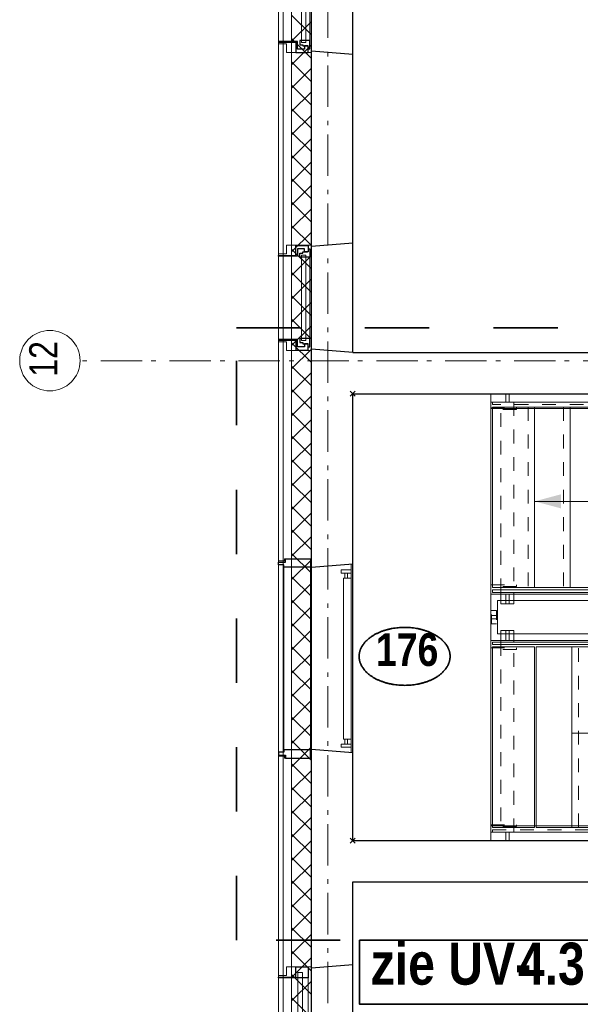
# Model space of a CAD drawing. Header units: millimetres. Extents: x 293454 to 524618, y 211738 to 307297.
# Tile 146 of 152: x 497504 to 500894, y 286404 to 292354. Entities that reach past the tile are written whole.
import ezdxf
from ezdxf.enums import TextEntityAlignment as Align

# ---------------------------------------------------------------- set-up
doc = ezdxf.new("R2010")
doc.units = ezdxf.units.MM
doc.header["$LTSCALE"] = 400
doc.header["$PDMODE"] = 3
doc.header["$PDSIZE"] = 15
for name, pattern in [('STYLE_01', [0.416641, 0.208282, -0.208359]), ('STYLE_06', [1.041641, 0.625, -0.208282, 0.069427, -0.138931]), ('STYLE_20', [0.208282, 0.138855, -0.069427]), ('STYLE_22', [1.944444, 0.972222, -0.972222])]:
    doc.linetypes.add(name, pattern=pattern)
for name, color, linetype, lineweight in [('Binnenkozijnen', 140, 'Continuous', 15), ('Buitenkozijnen', 140, 'Continuous', 15), ('Detailaanduiding', 5, 'Continuous', 70), ('Fragmentaanduiding', 1, 'STYLE_22', 35), ('leuning', 43, 'Continuous', 5), ('Lijn-afbreek', 140, 'STYLE_06', 15), ('mat-beton (ihwg)', 5, 'Continuous', 25), ('mat-isolatie', 140, 'Continuous', 15), ('mat-multiplex-hor', 140, 'Continuous', 15), ('None', 7, 'Continuous', 9)]:
    doc.layers.add(name, color=color, linetype=linetype, lineweight=lineweight)
doc.styles.add('Arial Narrow', font='ARIALN.TTF', dxfattribs={"height": 222.25})
doc.styles.add('Arial Narrow (bold)', font='ARIALNB.TTF', dxfattribs={"height": 172.861111})
doc.styles.get("Standard").update_dxf_attribs({"font": 'arial.ttf'})

# ---------------------------------------------------------------- blocks, each defined once
blk = doc.blocks.new('*U302')
at = {"layer": 'Lijn-afbreek', "color": 43, "linetype": 'Continuous', "lineweight": 9}
for p, q in [((39661.1, 33520), (39901.1, 33520)), ((39876.1, 32430), (39876.1, 33520)), ((39661.1, 32430), (39901.1, 32430))]:
    blk.add_line(p, q, dxfattribs=at)
at = {"layer": 'Lijn-afbreek', "color": 43, "linetype": 'STYLE_01', "lineweight": 9}
blk.add_line((39701.1, 32430), (39701.1, 33520), dxfattribs=at)
blk = doc.blocks.new('*U303')
at = {"layer": 'Lijn-afbreek', "color": 43, "linetype": 'Continuous', "lineweight": 9}
for p, q in [((39206.1, 33520), (39446.1, 33520)), ((39446.1, 32430), (39446.1, 33520)), ((39206.1, 32430), (39446.1, 32430))]:
    blk.add_line(p, q, dxfattribs=at)
at = {"layer": 'Lijn-afbreek', "color": 43, "linetype": 'STYLE_01', "lineweight": 9}
blk.add_line((39486.1, 32430), (39486.1, 33520), dxfattribs=at)
blk = doc.blocks.new('*U304')
at = {"layer": 'Lijn-afbreek', "color": 43, "linetype": 'Continuous', "lineweight": 9}
for p, q in [((38991.1, 33520), (39231.1, 33520)), ((39231.1, 32430), (39231.1, 33520)), ((38991.1, 32430), (39231.1, 32430))]:
    blk.add_line(p, q, dxfattribs=at)
at = {"layer": 'Lijn-afbreek', "color": 43, "linetype": 'STYLE_01', "lineweight": 9}
blk.add_line((39271.1, 32430), (39271.1, 33520), dxfattribs=at)
blk = doc.blocks.new('*U305')
at = {"layer": 'Lijn-afbreek', "color": 43, "linetype": 'Continuous', "lineweight": 9}
for p, q in [((39421.1, 33520), (39661.1, 33520)), ((39661.1, 32430), (39661.1, 33520)), ((39421.1, 32430), (39661.1, 32430))]:
    blk.add_line(p, q, dxfattribs=at)
at = {"layer": 'Lijn-afbreek', "color": 43, "linetype": 'STYLE_01', "lineweight": 9}
blk.add_line((39701.1, 32430), (39701.1, 33520), dxfattribs=at)
blk = doc.blocks.new('*U306')
at = {"layer": 'Lijn-afbreek', "color": 43, "linetype": 'Continuous', "lineweight": 9}
for p, q in [((39876.1, 33520), (40116.1, 33520)), ((40091.1, 32430), (40091.1, 33520)), ((39876.1, 32430), (40116.1, 32430))]:
    blk.add_line(p, q, dxfattribs=at)
at = {"layer": 'Lijn-afbreek', "color": 43, "linetype": 'STYLE_01', "lineweight": 9}
blk.add_line((39916.1, 32430), (39916.1, 33520), dxfattribs=at)
blk = doc.blocks.new('*U307')
at = {"layer": 'Lijn-afbreek', "color": 43, "linetype": 'Continuous', "lineweight": 9}
for p, q in [((40091.1, 33520), (40331.1, 33520)), ((40306.1, 32430), (40306.1, 33520)), ((40091.1, 32430), (40331.1, 32430))]:
    blk.add_line(p, q, dxfattribs=at)
at = {"layer": 'Lijn-afbreek', "color": 43, "linetype": 'STYLE_01', "lineweight": 9}
blk.add_line((40131.1, 32430), (40131.1, 33520), dxfattribs=at)
blk = doc.blocks.new('*U308')
at = {"layer": 'Lijn-afbreek', "color": 43, "linetype": 'Continuous', "lineweight": 9}
for p, q in [((40306.1, 33520), (40546.1, 33520)), ((40521.1, 32430), (40521.1, 33520)), ((40306.1, 32430), (40546.1, 32430))]:
    blk.add_line(p, q, dxfattribs=at)
at = {"layer": 'Lijn-afbreek', "color": 43, "linetype": 'STYLE_01', "lineweight": 9}
blk.add_line((40346.1, 32430), (40346.1, 33520), dxfattribs=at)
blk = doc.blocks.new('*U309')
at = {"layer": 'Lijn-afbreek', "color": 43, "linetype": 'Continuous', "lineweight": 9}
for p, q in [((40521.1, 33520), (40761.1, 33520)), ((40776.1, 32430), (40776.1, 33520)), ((40521.1, 32430), (40776.1, 32430))]:
    blk.add_line(p, q, dxfattribs=at)
at = {"layer": 'Lijn-afbreek', "color": 43, "linetype": 'STYLE_01', "lineweight": 9}
blk.add_line((40561.1, 32430), (40561.1, 33520), dxfattribs=at)
blk = doc.blocks.new('*U310')
at = {"layer": 'Lijn-afbreek', "color": 43, "linetype": 'Continuous', "lineweight": 9}
for p, q in [((38801.1, 33520), (39041.1, 33520)), ((38801.1, 32430), (38801.1, 33520)), ((39016.1, 32430), (39016.1, 33520)), ((38801.1, 32430), (39041.1, 32430))]:
    blk.add_line(p, q, dxfattribs=at)
at = {"layer": 'Lijn-afbreek', "color": 43, "linetype": 'STYLE_01', "lineweight": 9}
blk.add_line((39056.1, 32430), (39056.1, 33520), dxfattribs=at)
blk = doc.blocks.new('*U311')
at = {"layer": 'Lijn-afbreek', "color": 8, "linetype": 'STYLE_01', "lineweight": 5}
blk.add_line((39396.1, 34970), (39396.1, 33880), dxfattribs=at)
at = {"layer": 'Lijn-afbreek', "color": 8, "linetype": 'Continuous', "lineweight": 5}
for p, q in [((39436.1, 34970), (39436.1, 33880)), ((39676.1, 34970), (39436.1, 34970)), ((39676.1, 33880), (39436.1, 33880))]:
    blk.add_line(p, q, dxfattribs=at)
blk = doc.blocks.new('*U312')
at = {"layer": 'Lijn-afbreek', "color": 140, "linetype": 'STYLE_01', "lineweight": 15}
blk.add_line((39826.1, 34970), (39826.1, 33880), dxfattribs=at)
at = {"layer": 'Lijn-afbreek', "color": 140, "linetype": 'Continuous', "lineweight": 15}
for p, q in [((39866.1, 34970), (39866.1, 33880)), ((40106.1, 34970), (39866.1, 34970)), ((40106.1, 33880), (39866.1, 33880))]:
    blk.add_line(p, q, dxfattribs=at)
blk = doc.blocks.new('*U313')
at = {"layer": 'Lijn-afbreek', "color": 140, "linetype": 'STYLE_01', "lineweight": 15}
blk.add_line((40041.1, 34970), (40041.1, 33880), dxfattribs=at)
at = {"layer": 'Lijn-afbreek', "color": 140, "linetype": 'Continuous', "lineweight": 15}
for p, q in [((40081.1, 34970), (40081.1, 33880)), ((40321.1, 34970), (40081.1, 34970)), ((40321.1, 33880), (40081.1, 33880))]:
    blk.add_line(p, q, dxfattribs=at)
blk = doc.blocks.new('*U314')
at = {"layer": 'Lijn-afbreek', "color": 140, "linetype": 'STYLE_01', "lineweight": 15}
blk.add_line((40256.1, 34970), (40256.1, 33880), dxfattribs=at)
at = {"layer": 'Lijn-afbreek', "color": 140, "linetype": 'Continuous', "lineweight": 15}
for p, q in [((40296.1, 34970), (40296.1, 33880)), ((40536.1, 34970), (40296.1, 34970)), ((40536.1, 33880), (40296.1, 33880))]:
    blk.add_line(p, q, dxfattribs=at)
blk = doc.blocks.new('*U315')
at = {"layer": 'Lijn-afbreek', "color": 140, "linetype": 'STYLE_01', "lineweight": 15}
blk.add_line((40471.1, 34970), (40471.1, 33880), dxfattribs=at)
at = {"layer": 'Lijn-afbreek', "color": 140, "linetype": 'Continuous', "lineweight": 15}
for p, q in [((40511.1, 34970), (40511.1, 33880)), ((40751.1, 34970), (40511.1, 34970)), ((40751.1, 33880), (40511.1, 33880))]:
    blk.add_line(p, q, dxfattribs=at)
blk = doc.blocks.new('*U316')
at = {"layer": 'Lijn-afbreek', "color": 140, "linetype": 'STYLE_01', "lineweight": 15}
blk.add_line((40686.1, 34970), (40686.1, 33880), dxfattribs=at)
at = {"layer": 'Lijn-afbreek', "color": 140, "linetype": 'Continuous', "lineweight": 15}
for p, q in [((40726.1, 34970), (40726.1, 33880)), ((40966.1, 34970), (40726.1, 34970)), ((40966.1, 33880), (40726.1, 33880))]:
    blk.add_line(p, q, dxfattribs=at)
blk = doc.blocks.new('*U317')
at = {"layer": 'Lijn-afbreek', "color": 140, "linetype": 'STYLE_01', "lineweight": 15}
blk.add_line((40901.1, 34970), (40901.1, 33880), dxfattribs=at)
at = {"layer": 'Lijn-afbreek', "color": 140, "linetype": 'Continuous', "lineweight": 15}
for p, q in [((40941.1, 34970), (40941.1, 33880)), ((41181.1, 34970), (40941.1, 34970)), ((41181.1, 33880), (40941.1, 33880))]:
    blk.add_line(p, q, dxfattribs=at)
blk = doc.blocks.new('*U318')
at = {"layer": 'Lijn-afbreek', "color": 43, "linetype": 'STYLE_01', "lineweight": 9}
blk.add_line((41331.1, 34970), (41331.1, 33880), dxfattribs=at)
at = {"layer": 'Lijn-afbreek', "color": 43, "linetype": 'Continuous', "lineweight": 9}
for p, q in [((41586.1, 34970), (41345.7, 34970)), ((41370, 34970), (41370, 33880)), ((41586.1, 34970), (41586.1, 33880)), ((41586.1, 33880), (41345.7, 33880))]:
    blk.add_line(p, q, dxfattribs=at)
blk = doc.blocks.new('*U319')
at = {"layer": 'Lijn-afbreek', "color": 8, "linetype": 'STYLE_01', "lineweight": 5}
blk.add_line((38966.1, 34970), (38966.1, 33880), dxfattribs=at)
at = {"layer": 'Lijn-afbreek', "color": 8, "linetype": 'Continuous', "lineweight": 5}
for p, q in [((39006.1, 34970), (39006.1, 33880)), ((39246.1, 34970), (39006.1, 34970)), ((39246.1, 33880), (39006.1, 33880))]:
    blk.add_line(p, q, dxfattribs=at)
blk = doc.blocks.new('*U320')
at = {"layer": 'Lijn-afbreek', "color": 43, "linetype": 'Continuous', "lineweight": 9}
for p, q in [((38536.1, 34970), (38536.1, 33880)), ((38816.1, 34970), (38536.1, 34970)), ((38816.1, 33880), (38536.1, 33880))]:
    blk.add_line(p, q, dxfattribs=at)
blk = doc.blocks.new('*U321')
at = {"layer": 'Lijn-afbreek', "color": 8, "linetype": 'STYLE_01', "lineweight": 5}
blk.add_line((38751.1, 34970), (38751.1, 33880), dxfattribs=at)
at = {"layer": 'Lijn-afbreek', "color": 8, "linetype": 'Continuous', "lineweight": 5}
for p, q in [((38791.1, 34970), (38791.1, 33880)), ((39031.1, 34970), (38791.1, 34970)), ((39031.1, 33880), (38791.1, 33880))]:
    blk.add_line(p, q, dxfattribs=at)
blk = doc.blocks.new('*U322')
at = {"layer": 'Lijn-afbreek', "color": 140, "linetype": 'STYLE_01', "lineweight": 15}
blk.add_line((41116.1, 34970), (41116.1, 33880), dxfattribs=at)
at = {"layer": 'Lijn-afbreek', "color": 140, "linetype": 'Continuous', "lineweight": 15}
for p, q in [((41156.1, 34970), (41156.1, 33880)), ((41396.1, 34970), (41156.1, 34970)), ((41396.1, 33880), (41156.1, 33880))]:
    blk.add_line(p, q, dxfattribs=at)
blk = doc.blocks.new('*U323')
at = {"layer": 'Lijn-afbreek', "color": 8, "linetype": 'STYLE_01', "lineweight": 5}
blk.add_line((39181.1, 34970), (39181.1, 33880), dxfattribs=at)
at = {"layer": 'Lijn-afbreek', "color": 8, "linetype": 'Continuous', "lineweight": 5}
for p, q in [((39221.1, 34970), (39221.1, 33880)), ((39461.1, 34970), (39221.1, 34970)), ((39461.1, 33880), (39221.1, 33880))]:
    blk.add_line(p, q, dxfattribs=at)
blk = doc.blocks.new('*U324')
at = {"layer": 'Lijn-afbreek', "color": 8, "linetype": 'STYLE_01', "lineweight": 5}
blk.add_line((39611.1, 34970), (39611.1, 33880), dxfattribs=at)
at = {"layer": 'Lijn-afbreek', "color": 8, "linetype": 'Continuous', "lineweight": 5}
blk.add_line((39651.1, 34970), (39651.1, 33880), dxfattribs=at)
at = {"layer": 'Lijn-afbreek', "color": 43, "linetype": 'Continuous', "lineweight": 9}
for p, q in [((39891.1, 34970), (39651.1, 34970)), ((39891.1, 33880), (39651.1, 33880))]:
    blk.add_line(p, q, dxfattribs=at)
at = {"layer": 'None', "color": 7}
for name in ['*U320', '*U321', '*U319', '*U323', '*U311', '*U312', '*U313', '*U314', '*U315', '*U316', '*U317', '*U322', '*U318']:
    blk.add_blockref(name, (0, 0), dxfattribs=at)
blk = doc.blocks.new('*U325')
at = {"layer": 'leuning', "color": 140, "linetype": 'STYLE_20', "lineweight": 15}
blk.add_lwpolyline([(41561.1, 33740), (41591.1, 33740), (41591.1, 33660), (41561.1, 33660)], close=True, dxfattribs=at)
at = {"layer": 'leuning', "color": 140, "linetype": 'Continuous', "lineweight": 15}
blk.add_lwpolyline([(41556.1, 33710), (41596.1, 33710), (41596.1, 33690), (41556.1, 33690)], close=True, dxfattribs=at)
blk = doc.blocks.new('*U326')
at = {"layer": 'leuning', "color": 140, "linetype": 'STYLE_20', "lineweight": 15}
blk.add_lwpolyline([(38531.1, 33740), (38561.1, 33740), (38561.1, 33660), (38531.1, 33660)], close=True, dxfattribs=at)
at = {"layer": 'leuning', "color": 140, "linetype": 'Continuous', "lineweight": 15}
blk.add_lwpolyline([(38526.1, 33710), (38566.1, 33710), (38566.1, 33690), (38526.1, 33690)], close=True, dxfattribs=at)
blk = doc.blocks.new('*U327')
at = {"layer": 'leuning', "color": 140, "linetype": 'Continuous', "lineweight": 15}
for points in [[(38617, 35050), (38617, 35000), (38637, 35000), (38637, 35050)], [(40246.1, 35050), (40246.1, 35000), (40266.1, 35000), (40266.1, 35050)], [(41486.1, 35050), (41486.1, 35000), (41506.1, 35000), (41506.1, 35050)], [(38526.1, 35000), (41596.1, 35000), (41596.1, 34960), (38526.1, 34960)]]:
    blk.add_lwpolyline(points, close=True, dxfattribs=at)
blk = doc.blocks.new('*U328')
at = {"layer": 'leuning', "color": 140, "linetype": 'Continuous', "lineweight": 15}
for points in [[(38526.1, 32440), (40786.1, 32440), (40786.1, 32400), (38526.1, 32400)], [(38617, 32350), (38617, 32400), (38637, 32400), (38637, 32350)], [(40008.7, 32350), (40008.7, 32400), (40028.7, 32400), (40028.7, 32350)], [(40680.4, 32350), (40680.4, 32400), (40700.4, 32400), (40700.4, 32350)]]:
    blk.add_lwpolyline(points, close=True, dxfattribs=at)
blk = doc.blocks.new('*U329')
at = {"layer": 'Lijn-afbreek', "lineweight": 15}
for p, q in [((39538.4, 33732.2), (39802.8, 35054.3)), ((39587.4, 33722.4), (39851.8, 35044.5))]:
    blk.add_line(p, q, dxfattribs=at)
at = {"layer": 'Lijn-afbreek', "color": 8, "linetype": 'Continuous', "lineweight": 5}
for p, q in [((41371.1, 34400), (38791.1, 34400)), ((41371.1, 34400), (39722.9, 34400)), ((39016.1, 33000), (40521.1, 33000))]:
    blk.add_line(p, q, dxfattribs=at)
at = {"layer": 'Lijn-afbreek', "color": 43, "linetype": 'STYLE_01', "lineweight": 9}
for points in [[(38536.1, 35000), (41586.1, 35000), (41586.1, 34985), (38536.1, 34985)], [(39716.4, 35000), (39716.4, 33850), (39796.4, 33850), (39796.4, 35000)], [(41456.1, 35000), (41456.1, 33850), (41536.1, 33850), (41536.1, 35000)], [(38666.1, 32400), (38666.1, 33550), (38586.1, 33550), (38586.1, 32400)], [(40018.7, 32400), (40018.7, 33550), (39938.7, 33550), (39938.7, 32400)], [(40730.4, 32400), (40730.4, 33550), (40650.4, 33550), (40650.4, 32400)], [(38536.1, 32415), (40776.1, 32415), (40776.1, 32400), (38536.1, 32400)]]:
    blk.add_lwpolyline(points, close=True, dxfattribs=at)
at = {"layer": 'Lijn-afbreek', "color": 8, "linetype": 'STYLE_01', "lineweight": 5}
blk.add_lwpolyline([(38666.1, 35000), (38666.1, 33850), (38586.1, 33850), (38586.1, 35000)], close=True, dxfattribs=at)
at = {"layer": 'Lijn-afbreek', "color": 43, "linetype": 'Continuous', "lineweight": 9}
for points in [[(38536.1, 33850), (41586.1, 33850), (41586.1, 33865), (38536.1, 33865)], [(38636.1, 33780), (38636.1, 33840), (38616.1, 33840), (38616.1, 33780)], [(39716.4, 33780), (39716.4, 33850), (39796.4, 33850), (39796.4, 33780)], [(40274.7, 33780), (40274.7, 33840), (39766.4, 33840), (39766.4, 33780)], [(41456.1, 33780), (41456.1, 33850), (41536.1, 33850), (41536.1, 33780)], [(38666.1, 33620), (38666.1, 33550), (38586.1, 33550), (38586.1, 33620)], [(40018.7, 33620), (40018.7, 33550), (39938.7, 33550), (39938.7, 33620)], [(40730.4, 33620), (40730.4, 33550), (40650.4, 33550), (40650.4, 33620)], [(40776.1, 33550), (40776.1, 33535), (39716.7, 33535), (38536.1, 33535), (38536.1, 33550), (39688.7, 33550)], [(38536.1, 33520), (38791.1, 33520), (38791.1, 32430), (38536.1, 32430)]]:
    blk.add_lwpolyline(points, close=True, dxfattribs=at)
at = {"layer": 'Lijn-afbreek', "color": 8, "linetype": 'Continuous', "lineweight": 5}
blk.add_lwpolyline([(38666.1, 33780), (38666.1, 33850), (38586.1, 33850), (38586.1, 33780)], close=True, dxfattribs=at)
at = {"layer": 'Lijn-afbreek', "color": 140, "linetype": 'Continuous', "lineweight": 15}
for points in [[(41486.1, 33780), (41486.1, 33840), (41506.1, 33840), (41506.1, 33780)], [(38636.1, 33620), (38636.1, 33560), (38616.1, 33560), (38616.1, 33620)], [(39988.7, 33620), (39988.7, 33560), (39461.7, 33560), (39461.7, 33620)], [(40700.4, 33620), (40700.4, 33560), (40680.4, 33560), (40680.4, 33620)]]:
    blk.add_lwpolyline(points, close=True, dxfattribs=at)
at = {"layer": 'Lijn-afbreek', "linetype": 'Continuous', "lineweight": 5}
for p in [(37691.1, 35050), (37691.1, 32350)]:
    blk.add_point(p, dxfattribs=at)
at = {"layer": 'Lijn-afbreek', "color": 8, "lineweight": 5}
for points in [[(38791.1, 34400), (38949.9, 34442.5), (38949.9, 34357.5)], [(39722.9, 34400), (39881.7, 34442.5), (39881.7, 34357.5)], [(40521.1, 33000), (40362.4, 32957.5), (40362.4, 33042.5)]]:
    blk.add_solid(points, dxfattribs=at)
at = {"layer": 'None', "color": 43, "linetype": 'Continuous', "lineweight": 9}
for p, q in [((41596.1, 33550), (41596.1, 35050)), ((38526.1, 33840), (40301.1, 33840)), ((38566.1, 33800), (40301.1, 33800))]:
    blk.add_line(p, q, dxfattribs=at)
at = {"layer": 'None', "color": 140, "linetype": 'Continuous', "lineweight": 15}
for p, q in [((38526.1, 33560), (38526.1, 33840)), ((38566.1, 33600), (38566.1, 33800)), ((40301.1, 33840), (41596.1, 33840)), ((40301.1, 33800), (41556.1, 33800)), ((41556.1, 33800), (41556.1, 33600)), ((41596.1, 33840), (41596.1, 33560)), ((40705.4, 33560), (38526.1, 33560)), ((40705.4, 33600), (38566.1, 33600)), ((41556.1, 33600), (40705.4, 33600)), ((41596.1, 33560), (40705.4, 33560))]:
    blk.add_line(p, q, dxfattribs=at)
blk.add_lwpolyline([(38526.1, 35050), (37691.1, 35050), (37691.1, 32350), (38526.1, 32350)], close=True, dxfattribs=at)
at = {"layer": 'None', "color": 43, "linetype": 'STYLE_01', "lineweight": 9}
for points in [[(38526.1, 34955), (38526.1, 34965), (38681.3, 34965), (38681.3, 34955)], [(41440.9, 34955), (41440.9, 34965), (41596.1, 34965), (41596.1, 34955)], [(38526.1, 33885), (38526.1, 33895), (38681.3, 33895), (38681.3, 33885)], [(41440.9, 33885), (41440.9, 33895), (41596.1, 33895), (41596.1, 33885)], [(38526.1, 33505), (38526.1, 33515), (38681.3, 33515), (38681.3, 33505)], [(40632, 33505), (40632, 33515), (40786.1, 33515), (40786.1, 33505)], [(38526.1, 32435), (38526.1, 32445), (38681.3, 32445), (38681.3, 32435)], [(40632, 32435), (40632, 32445), (40786.1, 32445), (40786.1, 32435)]]:
    blk.add_lwpolyline(points, close=True, dxfattribs=at)
at = {"layer": 'None', "color": 43, "lineweight": 9}
blk.add_lwpolyline([(40786.1, 32350), (40786.1, 33550), (41596.1, 33550)], dxfattribs=at)
at = {"layer": 'leuning', "color": 7}
for name in ['*U327', '*U328']:
    blk.add_blockref(name, (0, 0), dxfattribs=at)
at = {"layer": 'None', "color": 7}
for name in ['*U324', '*U326', '*U325', '*U310', '*U304', '*U303', '*U305', '*U302', '*U306', '*U307', '*U308', '*U309']:
    blk.add_blockref(name, (0, 0), dxfattribs=at)
blk = doc.blocks.new('*X332')
at = {"layer": 'None', "lineweight": 13}
for p, q in [((37321.1, 37338), (37441.1, 37218)), ((37321.1, 37196.6), (37441.1, 37076.6)), ((37321.1, 37055.2), (37441.1, 36935.2)), ((37321.1, 36913.8), (37441.1, 36793.8)), ((37321.1, 36772.4), (37441.1, 36652.4)), ((37321.1, 36631), (37441.1, 36511)), ((37321.1, 36489.6), (37441.1, 36369.6)), ((37321.1, 36348.2), (37441.1, 36228.2)), ((37321.1, 36206.8), (37441.1, 36086.8)), ((37321.1, 36065.4), (37441.1, 35945.4)), ((37321.1, 35924), (37441.1, 35804)), ((37321.1, 35782.6), (37441.1, 35662.6)), ((37321.1, 35641.2), (37441.1, 35521.2)), ((37321.1, 35499.8), (37441.1, 35379.8)), ((37321.1, 35358.4), (37441.1, 35238.4)), ((37321.1, 35217), (37441.1, 35097)), ((37321.1, 35075.6), (37441.1, 34955.6)), ((37321.1, 34934.2), (37441.1, 34814.2)), ((37321.1, 34792.8), (37441.1, 34672.8)), ((37321.1, 34651.4), (37441.1, 34531.4)), ((37321.1, 34510), (37441.1, 34390)), ((37321.1, 34368.6), (37441.1, 34248.6)), ((37321.1, 34227.2), (37441.1, 34107.2)), ((37321.1, 34085.8), (37441.1, 33965.8)), ((37321.1, 33944.4), (37441.1, 33824.4)), ((37321.1, 33803), (37441.1, 33683)), ((37321.1, 33661.6), (37441.1, 33541.6)), ((37321.1, 33520.2), (37441.1, 33400.2)), ((37321.1, 33378.8), (37441.1, 33258.8)), ((37321.1, 33237.4), (37441.1, 33117.4)), ((37321.1, 33096), (37441.1, 32976)), ((37321.1, 32954.6), (37441.1, 32834.6)), ((37321.1, 32813.2), (37441.1, 32693.2)), ((37321.1, 32671.8), (37441.1, 32551.8)), ((37321.1, 32530.4), (37441.1, 32410.4)), ((37321.1, 32389), (37441.1, 32269)), ((37321.1, 32247.6), (37441.1, 32127.6)), ((37321.1, 32106.2), (37441.1, 31986.2)), ((37321.1, 31964.8), (37441.1, 31844.8)), ((37321.1, 31823.4), (37441.1, 31703.4)), ((37321.1, 31682), (37441.1, 31562)), ((37321.1, 31540.6), (37441.1, 31420.6)), ((37321.1, 31399.2), (37441.1, 31279.2))]:
    blk.add_line(p, q, dxfattribs=at)
at = {"layer": 'None', "lineweight": 5}
for p, q in [((37321.1, 37179.7), (37441.1, 37299.7)), ((37321.1, 37038.3), (37441.1, 37158.3)), ((37321.1, 36896.8), (37441.1, 37016.8)), ((37321.1, 36755.4), (37441.1, 36875.4)), ((37321.1, 36614), (37441.1, 36734)), ((37321.1, 36472.6), (37441.1, 36592.6)), ((37321.1, 36331.2), (37441.1, 36451.2)), ((37321.1, 36189.7), (37441.1, 36309.7)), ((37321.1, 36048.3), (37441.1, 36168.3)), ((37321.1, 35906.9), (37441.1, 36026.9)), ((37321.1, 35765.5), (37441.1, 35885.5)), ((37321.1, 35624), (37441.1, 35744)), ((37321.1, 35482.6), (37441.1, 35602.6)), ((37321.1, 35341.2), (37441.1, 35461.2)), ((37321.1, 35199.8), (37441.1, 35319.8)), ((37321.1, 35058.4), (37441.1, 35178.4)), ((37321.1, 34916.9), (37441.1, 35036.9)), ((37321.1, 34775.5), (37441.1, 34895.5)), ((37321.1, 34634.1), (37441.1, 34754.1)), ((37321.1, 34492.7), (37441.1, 34612.7)), ((37321.1, 34351.3), (37441.1, 34471.3)), ((37321.1, 34209.8), (37441.1, 34329.8)), ((37321.1, 34068.4), (37441.1, 34188.4)), ((37321.1, 33927), (37441.1, 34047)), ((37321.1, 33785.6), (37441.1, 33905.6)), ((37321.1, 33644.1), (37441.1, 33764.1)), ((37321.1, 33502.7), (37441.1, 33622.7)), ((37321.1, 33361.3), (37441.1, 33481.3)), ((37321.1, 33219.9), (37441.1, 33339.9)), ((37321.1, 33078.5), (37441.1, 33198.5)), ((37321.1, 32937), (37441.1, 33057)), ((37321.1, 32795.6), (37441.1, 32915.6)), ((37321.1, 32654.2), (37441.1, 32774.2)), ((37321.1, 32512.8), (37441.1, 32632.8)), ((37321.1, 32371.4), (37441.1, 32491.4)), ((37321.1, 32229.9), (37441.1, 32349.9)), ((37321.1, 32088.5), (37441.1, 32208.5)), ((37321.1, 31947.1), (37441.1, 32067.1)), ((37321.1, 31805.7), (37441.1, 31925.7)), ((37321.1, 31664.2), (37441.1, 31784.2)), ((37321.1, 31522.8), (37441.1, 31642.8)), ((37321.1, 31381.4), (37441.1, 31501.4))]:
    blk.add_line(p, q, dxfattribs=at)
blk = doc.blocks.new('0600 pui gemeentehuis')
at = {"layer": 'Buitenkozijnen', "color": 92, "linetype": 'Continuous', "lineweight": 25}
for p, q in [((50.3, 0), (70.3, -250)), ((710.3, 0), (690.3, -250))]:
    blk.add_line(p, q, dxfattribs=at)
at = {"layer": 'Buitenkozijnen', "color": 43, "linetype": 'Continuous', "lineweight": 9}
blk.add_lwpolyline([(697.8, -400), (645.3, -400), (645.3, -450), (115.3, -450), (115.3, -400), (62.8, -400), (62.8, -250), (70.3, -250), (50.3, 0), (710.3, 0), (690.3, -250), (697.8, -250)], close=True, dxfattribs=at)
at = {"layer": 'None', "color": 8, "linetype": 'Continuous', "lineweight": 5}
blk.add_line((134.5, -260), (626, -260), dxfattribs=at)
at = {"layer": 'None', "color": 92, "linetype": 'Continuous', "lineweight": 25}
for points in [[(63.5, -270), (102.5, -270), (102.5, -291.7), (83.5, -291.7), (83.5, -335), (129.3, -335), (129.3, -450), (125.3, -450), (125.3, -344), (63.5, -344), (63.5, -325), (63.5, -325)], [(697, -270), (658, -270), (658, -291.7), (677, -291.7), (677, -335), (631.3, -335), (631.3, -450), (635.3, -450), (635.3, -344), (697, -344), (697, -325), (697, -325)]]:
    blk.add_lwpolyline(points, close=True, dxfattribs=at)
for points in [[(84.5, -270), (84.5, -260), (134.5, -260), (134.5, -320), (109.4, -320), (109.4, -301.9), (102.5, -301.9), (102.5, -274.7)], [(676, -270), (676, -260), (626, -260), (626, -320), (651.2, -320), (651.2, -301.9), (658, -301.9), (658, -274.7)]]:
    blk.add_lwpolyline(points, dxfattribs=at)
at = {"layer": 'None', "color": 140, "linetype": 'Continuous', "lineweight": 15}
blk.add_lwpolyline([(122.8, -284.2), (637.8, -284.2), (637.8, -310.6), (122.8, -310.6)], close=True, dxfattribs=at)
blk = doc.blocks.new('1200 pui gemeentehuis')
at = {"layer": 'Buitenkozijnen', "color": 92, "linetype": 'Continuous', "lineweight": 25}
for p, q in [((50, 0), (70, -250)), ((1230, 0), (1210, -250))]:
    blk.add_line(p, q, dxfattribs=at)
at = {"layer": 'Buitenkozijnen', "color": 43, "linetype": 'Continuous', "lineweight": 9}
blk.add_lwpolyline([(1165, -400), (1165, -450), (115, -450), (115, -400), (63, -400), (63, -250), (70, -250), (50, 0), (1230, 0), (1210, -250), (1217, -250), (1217, -400)], close=True, dxfattribs=at)
at = {"layer": 'None', "color": 8, "linetype": 'Continuous', "lineweight": 5}
blk.add_line((129, -270), (1150.5, -270), dxfattribs=at)
at = {"layer": 'None', "color": 92, "linetype": 'Continuous', "lineweight": 25}
for points in [[(63, -270), (129, -270), (129, -450), (125, -450), (125, -344), (63, -344), (63, -325)], [(1217, -270), (1151, -270), (1151, -450), (1155, -450), (1155, -344), (1217, -344), (1217, -325)]]:
    blk.add_lwpolyline(points, close=True, dxfattribs=at)
at = {"layer": 'None', "color": 140, "linetype": 'Continuous', "lineweight": 15}
blk.add_lwpolyline([(97.5, -304.8), (1183, -304.8), (1183, -331.2), (97.5, -331.2)], close=True, dxfattribs=at)
blk = doc.blocks.new('1200 pui trappenhuis')
at = {"layer": 'Buitenkozijnen', "color": 92, "linetype": 'Continuous', "lineweight": 25}
for p, q in [((-7.3, 450), (12.7, 200)), ((1132.7, 450), (1112.7, 200))]:
    blk.add_line(p, q, dxfattribs=at)
at = {"layer": 'Buitenkozijnen', "color": 43, "linetype": 'Continuous', "lineweight": 9}
blk.add_lwpolyline([(1152.7, 37), (1152.7, 0), (-27.3, 0), (-27.3, 37), (-39.3, 37), (-39.3, 200), (12.7, 200), (-7.3, 450), (1132.7, 450), (1112.7, 200), (1164.7, 200), (1164.7, 37)], close=True, dxfattribs=at)
at = {"layer": 'mat-beton (ihwg)', "color": 8, "lineweight": 5}
for p, q in [((-6.5, 440), (1131.9, 440)), ((12.7, 200), (1112.7, 200))]:
    blk.add_line(p, q, dxfattribs=at)
at = {"layer": 'None', "color": 8, "linetype": 'Continuous', "lineweight": 5}
blk.add_line((10.7, 195), (1114.7, 195), dxfattribs=at)
at = {"layer": 'None', "color": 43, "linetype": 'Continuous', "lineweight": 9}
for points in [[(46.3, 440), (26.3, 440), (26.3, 380), (46.3, 380)], [(1049.1, 440), (1049.1, 395), (76.3, 395), (76.3, 440)], [(1079.1, 440), (1099.1, 440), (1099.1, 380), (1079.1, 380)]]:
    blk.add_lwpolyline(points, close=True, dxfattribs=at)
at = {"layer": 'None', "color": 8, "linetype": 'Continuous', "lineweight": 5}
for points in [[(46.3, 417.5), (76.3, 417.5), (76.3, 402.8), (46.3, 402.8)], [(1079.1, 417.5), (1049.1, 417.5), (1049.1, 402.8), (1079.1, 402.8)]]:
    blk.add_lwpolyline(points, close=True, dxfattribs=at)
at = {"layer": 'None', "color": 92, "linetype": 'Continuous', "lineweight": 25}
for points in [[(-39.3, 195), (10.7, 195), (10.7, 34), (-4, 34), (-4, 0), (-20.4, 0), (-20.4, 43.5), (-39.3, 43.5)], [(1164.7, 195), (1114.7, 195), (1114.7, 34), (1129.3, 34), (1129.3, 0), (1145.8, 0), (1145.8, 43.5), (1164.7, 43.5)]]:
    blk.add_lwpolyline(points, close=True, dxfattribs=at)
at = {"layer": 'None', "color": 140, "linetype": 'Continuous', "lineweight": 15}
blk.add_lwpolyline([(-4, 34), (1129.3, 34), (1129.3, 0), (-4, 0)], close=True, dxfattribs=at)
blk = doc.blocks.new('Fragment')
at = {"layer": 'Fragmentaanduiding', "linetype": 'Continuous', "lineweight": 35}
blk.add_lwpolyline([(-774.2, 197), (838.3, 197), (838.3, -189.7), (-774.2, -189.7)], close=True, dxfattribs=at)
at = {"layer": 'Fragmentaanduiding', "insert": (-706.6, 182.3), "char_height": 254, "attachment_point": 1, "style": 'Arial Narrow (bold)'}
blk.add_mtext('zie UV-', dxfattribs=at)
at = {"layer": 'Fragmentaanduiding', "style": 'Arial Narrow (bold)'}
blk.add_attdef('Fragment', text='', height=254, dxfattribs=at).set_placement((183.3, 182.3), align=Align.TOP_LEFT)
at = {"layer": 'None', "color": 0, "flags": 1}
blk.add_attdef('Detail', (-774.2, -646.9), '', height=254, dxfattribs=at)
blk = doc.blocks.new('Detail')
at = {"layer": 'Detailaanduiding', "color": 1, "linetype": 'Continuous', "lineweight": 35}
blk.add_open_spline([(-134.1, 153.9), (-70.3, 177.4), (77, 177.4), (140.9, 153.9), (204.7, 130.5), (241.5, 89.9), (278.4, 49.3), (278.4, 2.4), (278.4, -44.5), (241.5, -85.1), (204.7, -125.7), (140.9, -149.2), (77, -172.6), (-70.3, -172.6), (-134.1, -149.2), (-198, -125.7), (-234.8, -85.1), (-271.6, -44.5), (-271.6, 2.4), (-271.6, 49.3), (-234.8, 89.9), (-198, 130.5), (-134.1, 153.9)], degree=2, knots=[0, 0, 0, 0.097932, 0.195864, 0.195864, 0.280023, 0.280023, 0.347931, 0.347931, 0.415846, 0.415846, 0.5, 0.5, 0.597932, 0.695864, 0.695864, 0.780023, 0.780023, 0.847931, 0.847931, 0.915846, 0.915846, 1, 1, 1], dxfattribs=at)
at = {"layer": 'Detailaanduiding', "style": 'Arial Narrow (bold)'}
blk.add_attdef('Detail', text='', height=197.6, dxfattribs=at).set_placement((-170.2, 142.2), align=Align.TOP_LEFT)
at = {"layer": 'None', "color": 0, "flags": 1}
blk.add_attdef('Fragment', (-271.6, -528.2), '', height=197.6, dxfattribs=at)

msp = doc.modelspace()

# ---------------------------------------------------------------- linework, layer by layer
at = {"layer": 'Fragmentaanduiding', "lineweight": 35}
msp.add_lwpolyline([(498813.84062, 290491.76315), (504887.07936, 290491.76315), (504887.07936, 286791.06315), (498813.84062, 286791.76315)], close=True, dxfattribs=at)
at = {"layer": 'mat-beton (ihwg)', "lineweight": 25}
for p, q in [((499267.88125, 261118.5115), (499267.88125, 295943.5115)), ((499517.88125, 290343.5115), (499517.88125, 295693.5115)), ((499517.88125, 290343.5115), (504517.88125, 290343.5115)), ((499517.88125, 287393.49459), (499517.88125, 290093.5115)), ((499517.88125, 290093.5115), (504517.88125, 290093.5115)), ((499517.88125, 287393.49459), (504518.04975, 287393.85836)), ((499517.88125, 287143.49459), (504518.06794, 287143.85836)), ((499517.88125, 265323.51169), (499517.88125, 287143.49459))]:
    msp.add_line(p, q, dxfattribs=at)
at = {"layer": 'mat-isolatie', "lineweight": 15}
for p, q in [((499147.88125, 263238.14304), (499147.88125, 296063.5115)), ((499267.88125, 263138.14304), (499267.88125, 295943.5115))]:
    msp.add_line(p, q, dxfattribs=at)
at = {"layer": 'mat-multiplex-hor', "lineweight": 15}
for p, q in [((499067.84077, 263340.5115), (499067.84077, 296143.5115)), ((499097.84077, 263340.5115), (499097.84077, 296113.5115))]:
    msp.add_line(p, q, dxfattribs=at)
at = {"layer": 'None', "color": 43, "linetype": 'STYLE_06', "lineweight": 9}
for p, q in [((499367.84062, 297493.29866), (499367.84062, 256293.3515)), ((516576.74062, 290293.5115), (497868.77062, 290293.5115))]:
    msp.add_line(p, q, dxfattribs=at)
at = {"layer": 'None', "color": 43, "linetype": 'Continuous', "lineweight": 9}
msp.add_circle((497686.1642, 290293.5115), 182.60642, dxfattribs=at)

# ---------------------------------------------------------------- block references
at = {"layer": 'Binnenkozijnen', "color": 7, "rotation": 270}
for name, p in [('0600 pui gemeentehuis', (499517.88125, 292853.51199)), ('0600 pui gemeentehuis', (499517.88125, 291053.51199)), ('1200 pui gemeentehuis', (499517.88125, 286693.5115))]:
    msp.add_blockref(name, p, dxfattribs=at)
at = {"layer": 'Detailaanduiding', "color": 7}
msp.add_blockref('Detail', (499828.03422, 288504.25745), dxfattribs=at).add_auto_attribs({'Detail': '176'})
at = {"layer": 'Fragmentaanduiding', "color": 7}
msp.add_blockref('Fragment', (500333.00107, 286594.70544), dxfattribs=at).add_auto_attribs({'Fragment': '4.3'})
at = {"layer": 'mat-isolatie'}
msp.add_blockref('*X332', (461826.78125, 255043.5115), dxfattribs=at)
at = {"layer": 'None', "color": 7}
msp.add_blockref('*U329', (461826.78125, 255043.5115), dxfattribs=at)
at = {"layer": 'None', "color": 7, "rotation": 270}
msp.add_blockref('1200 pui trappenhuis', (499067.84062, 289056.17847), dxfattribs=at)

# ---------------------------------------------------------------- texts
at = {"layer": 'None', "color": 43, "insert": (497561.28086, 290196.14483), "char_height": 169.333333, "attachment_point": 1, "rotation": 90, "style": 'Arial Narrow'}
msp.add_mtext('12', dxfattribs=at)

doc.saveas('drawing.dxf')
